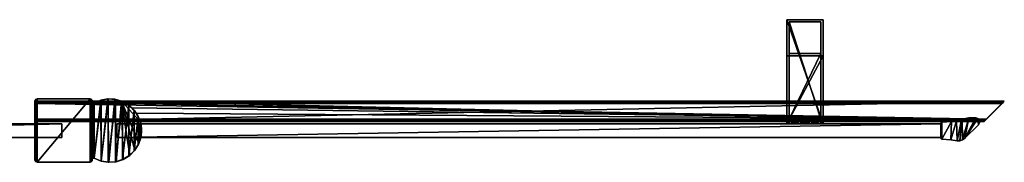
# Model space of a CAD drawing. Header units: metres. Extents: x 0 to 667, y -215 to 49.
# Tile 10 of 10: x 232 to 667, y -14 to 49. Entities that reach past the tile are written whole.
import ezdxf

# ---------------------------------------------------------------- set-up
doc = ezdxf.new("R2010")
doc.units = ezdxf.units.M

msp = doc.modelspace()

# ---------------------------------------------------------------- linework, layer by layer
at = {"layer": 'Y2A67L'}
for points in [[(571.254089, 49, 1197), (571.254089, 3, 1181), (571.254089, 3, 1197)], [(571.254089, 3, 1181), (571.254089, 49, 1197), (571.254089, 33, 1181)], [(571.254089, 49, 1197), (571.254089, 49, 797), (571.254089, 33, 1181)], [(571.254089, 33, 1181), (571.254089, 49, 797), (571.254089, 33, 813)], [(571.254089, 49, 797), (571.254089, 3, 797), (571.254089, 33, 813)], [(587.254089, 49, 797), (587.254089, 3, 797), (571.254089, 49, 797)], [(587.254089, 3, 797), (571.254089, 3, 797), (571.254089, 49, 797)], [(571.254089, 49, 797), (571.254089, 49, 1197), (587.254089, 49, 797)], [(571.254089, 49, 1197), (587.254089, 49, 1197), (587.254089, 49, 797)], [(587.254089, 49, 1197), (571.254089, 49, 1197), (587.254089, 3, 1197)], [(571.254089, 49, 1197), (571.254089, 3, 1197), (587.254089, 3, 1197)], [(572.254089, 5, 1196), (572.254089, 5, 1182), (572.254089, 48, 1196)], [(572.254089, 5, 1182), (572.254089, 34, 1182), (572.254089, 48, 1196)], [(572.254089, 48, 1196), (572.254089, 34, 1182), (572.254089, 48, 798)], [(572.254089, 34, 1182), (572.254089, 34, 812), (572.254089, 48, 798)], [(572.254089, 48, 798), (572.254089, 34, 812), (572.254089, 5, 798)], [(586.254089, 48, 798), (572.254089, 48, 798), (586.254089, 5, 798)], [(572.254089, 48, 798), (572.254089, 5, 798), (586.254089, 5, 798)], [(572.254089, 48, 798), (586.254089, 48, 798), (572.254089, 48, 1196)], [(586.254089, 48, 798), (586.254089, 48, 1196), (572.254089, 48, 1196)], [(586.254089, 48, 1196), (586.254089, 5, 1196), (572.254089, 48, 1196)], [(586.254089, 5, 1196), (572.254089, 5, 1196), (572.254089, 48, 1196)], [(586.254089, 48, 1196), (586.254089, 5, 1182), (586.254089, 5, 1196)], [(586.254089, 5, 1182), (586.254089, 48, 1196), (586.254089, 34, 1182)], [(586.254089, 48, 1196), (586.254089, 48, 798), (586.254089, 34, 1182)], [(586.254089, 34, 1182), (586.254089, 48, 798), (586.254089, 34, 812)], [(586.254089, 48, 798), (586.254089, 5, 798), (586.254089, 34, 812)], [(587.254089, 3, 1197), (587.254089, 3, 1181), (587.254089, 49, 1197)], [(587.254089, 3, 1181), (587.254089, 33, 1181), (587.254089, 49, 1197)], [(587.254089, 49, 1197), (587.254089, 33, 1181), (587.254089, 49, 797)], [(587.254089, 33, 1181), (587.254089, 33, 813), (587.254089, 49, 797)], [(587.254089, 49, 797), (587.254089, 33, 813), (587.254089, 3, 797)], [(571.254089, 33, 813), (571.254089, 3, 797), (571.254089, 3, 813)], [(571.254089, 33, 1181), (571.254089, 33, 813), (587.254089, 33, 1181)], [(571.254089, 33, 813), (587.254089, 33, 813), (587.254089, 33, 1181)], [(587.254089, 3, 813), (587.254089, 33, 813), (571.254089, 3, 813)], [(587.254089, 33, 813), (571.254089, 33, 813), (571.254089, 3, 813)], [(587.254089, 3, 1181), (571.254089, 3, 1181), (587.254089, 33, 1181)], [(571.254089, 3, 1181), (571.254089, 33, 1181), (587.254089, 33, 1181)], [(572.254089, 34, 1182), (586.254089, 34, 1182), (572.254089, 34, 812)], [(586.254089, 34, 1182), (586.254089, 34, 812), (572.254089, 34, 812)], [(572.254089, 34, 812), (572.254089, 5, 812), (572.254089, 5, 798)], [(586.254089, 5, 812), (572.254089, 5, 812), (586.254089, 34, 812)], [(572.254089, 5, 812), (572.254089, 34, 812), (586.254089, 34, 812)], [(586.254089, 5, 1182), (586.254089, 34, 1182), (572.254089, 5, 1182)], [(586.254089, 34, 1182), (572.254089, 34, 1182), (572.254089, 5, 1182)], [(586.254089, 34, 812), (586.254089, 5, 798), (586.254089, 5, 812)], [(587.254089, 33, 813), (587.254089, 3, 813), (587.254089, 3, 797)], [(586.254089, 5, 798), (572.254089, 5, 798), (579.302856, 5, 802.933594)], [(579.302856, 5, 802.933594), (572.254089, 5, 798), (578.263123, 5, 803.186035)], [(578.263123, 5, 803.186035), (572.254089, 5, 798), (577.488892, 5, 803.924561)], [(577.488892, 5, 803.924561), (572.254089, 5, 798), (577.187622, 5, 804.951233)], [(577.187622, 5, 804.951233), (572.254089, 5, 798), (577.440125, 5, 805.990967)], [(577.440125, 5, 805.990967), (572.254089, 5, 812), (578.17865, 5, 806.765198)], [(572.254089, 5, 812), (577.440125, 5, 805.990967), (572.254089, 5, 798)], [(578.17865, 5, 806.765198), (572.254089, 5, 812), (579.205322, 5, 807.066406)], [(572.254089, 5, 812), (586.254089, 5, 812), (579.205322, 5, 807.066406)], [(572.254089, 5, 1196), (586.254089, 5, 1196), (579.302856, 5, 1191.066406)], [(586.254089, 5, 1182), (572.254089, 5, 1182), (580.245056, 5, 1187.186035)], [(580.245056, 5, 1187.186035), (572.254089, 5, 1182), (579.205322, 5, 1186.933594)], [(579.205322, 5, 1186.933594), (572.254089, 5, 1182), (578.17865, 5, 1187.234863)], [(578.17865, 5, 1187.234863), (572.254089, 5, 1182), (577.440125, 5, 1188.009033)], [(577.440125, 5, 1188.009033), (572.254089, 5, 1182), (577.187622, 5, 1189.048828)], [(577.187622, 5, 1189.048828), (572.254089, 5, 1182), (577.488892, 5, 1190.075439)], [(572.254089, 5, 1182), (572.254089, 5, 1196), (577.488892, 5, 1190.075439)], [(577.488892, 5, 1190.075439), (572.254089, 5, 1196), (578.263123, 5, 1190.813965)], [(572.254089, 5, 1196), (579.302856, 5, 1191.066406), (578.263123, 5, 1190.813965)], [(577.488892, 5, 803.924561), (577.187622, 5, 804.951233), (577.488892, 4, 803.924561)], [(577.488892, 4, 803.924561), (577.187622, 5, 804.951233), (577.187622, 4, 804.951233)], [(577.187622, 5, 804.951233), (577.440125, 5, 805.990967), (577.187622, 4, 804.951233)], [(577.187622, 4, 804.951233), (577.440125, 5, 805.990967), (577.440125, 4, 805.990967)], [(577.488892, 4, 1190.075439), (577.187622, 4, 1189.048828), (577.488892, 5, 1190.075439)], [(577.488892, 5, 1190.075439), (577.187622, 4, 1189.048828), (577.187622, 5, 1189.048828)], [(577.187622, 4, 1189.048828), (577.440125, 4, 1188.009033), (577.187622, 5, 1189.048828)], [(577.187622, 5, 1189.048828), (577.440125, 4, 1188.009033), (577.440125, 5, 1188.009033)], [(578.17865, 4, 806.765198), (577.440125, 4, 805.990967), (578.17865, 5, 806.765198)], [(578.17865, 5, 806.765198), (577.440125, 4, 805.990967), (577.440125, 5, 805.990967)], [(578.17865, 5, 1187.234863), (577.440125, 5, 1188.009033), (578.17865, 4, 1187.234863)], [(578.17865, 4, 1187.234863), (577.440125, 5, 1188.009033), (577.440125, 4, 1188.009033)], [(578.263123, 4, 803.186035), (577.488892, 5, 803.924561), (577.488892, 4, 803.924561)], [(577.488892, 5, 803.924561), (578.263123, 4, 803.186035), (578.263123, 5, 803.186035)], [(578.263123, 5, 1190.813965), (577.488892, 4, 1190.075439), (577.488892, 5, 1190.075439)], [(577.488892, 4, 1190.075439), (578.263123, 5, 1190.813965), (578.263123, 4, 1190.813965)], [(579.205322, 4, 807.066406), (578.17865, 4, 806.765198), (579.205322, 5, 807.066406)], [(579.205322, 5, 807.066406), (578.17865, 4, 806.765198), (578.17865, 5, 806.765198)], [(579.205322, 5, 1186.933594), (578.17865, 5, 1187.234863), (579.205322, 4, 1186.933594)], [(579.205322, 4, 1186.933594), (578.17865, 5, 1187.234863), (578.17865, 4, 1187.234863)], [(578.263123, 4, 803.186035), (579.302856, 4, 802.933594), (578.263123, 5, 803.186035)], [(578.263123, 5, 803.186035), (579.302856, 4, 802.933594), (579.302856, 5, 802.933594)], [(578.263123, 5, 1190.813965), (579.302856, 5, 1191.066406), (578.263123, 4, 1190.813965)], [(578.263123, 4, 1190.813965), (579.302856, 5, 1191.066406), (579.302856, 4, 1191.066406)], [(580.245056, 4, 806.813965), (579.205322, 4, 807.066406), (580.245056, 5, 806.813965)], [(580.245056, 5, 806.813965), (579.205322, 4, 807.066406), (579.205322, 5, 807.066406)], [(579.205322, 5, 807.066406), (586.254089, 5, 812), (580.245056, 5, 806.813965)], [(580.245056, 5, 1187.186035), (579.205322, 5, 1186.933594), (580.245056, 4, 1187.186035)], [(580.245056, 4, 1187.186035), (579.205322, 5, 1186.933594), (579.205322, 4, 1186.933594)], [(579.302856, 4, 802.933594), (580.329529, 4, 803.234802), (579.302856, 5, 802.933594)], [(579.302856, 5, 802.933594), (580.329529, 4, 803.234802), (580.329529, 5, 803.234802)], [(580.329529, 5, 803.234802), (586.254089, 5, 798), (579.302856, 5, 802.933594)], [(579.302856, 5, 1191.066406), (580.329529, 5, 1190.765137), (579.302856, 4, 1191.066406)], [(579.302856, 4, 1191.066406), (580.329529, 5, 1190.765137), (580.329529, 4, 1190.765137)], [(579.302856, 5, 1191.066406), (586.254089, 5, 1196), (580.329529, 5, 1190.765137)], [(580.245056, 4, 806.813965), (581.019287, 5, 806.075439), (581.019287, 4, 806.075439)], [(581.019287, 5, 806.075439), (580.245056, 4, 806.813965), (580.245056, 5, 806.813965)], [(586.254089, 5, 812), (581.019287, 5, 806.075439), (580.245056, 5, 806.813965)], [(580.245056, 5, 1187.186035), (581.019287, 4, 1187.924561), (581.019287, 5, 1187.924561)], [(581.019287, 4, 1187.924561), (580.245056, 5, 1187.186035), (580.245056, 4, 1187.186035)], [(581.019287, 5, 1187.924561), (586.254089, 5, 1182), (580.245056, 5, 1187.186035)], [(580.329529, 4, 803.234802), (581.068054, 4, 804.009033), (580.329529, 5, 803.234802)], [(580.329529, 5, 803.234802), (581.068054, 4, 804.009033), (581.068054, 5, 804.009033)], [(581.068054, 5, 804.009033), (586.254089, 5, 798), (580.329529, 5, 803.234802)], [(580.329529, 5, 1190.765137), (581.068054, 5, 1189.990967), (580.329529, 4, 1190.765137)], [(580.329529, 4, 1190.765137), (581.068054, 5, 1189.990967), (581.068054, 4, 1189.990967)], [(580.329529, 5, 1190.765137), (586.254089, 5, 1196), (581.068054, 5, 1189.990967)], [(581.019287, 5, 806.075439), (581.320496, 5, 805.048767), (581.019287, 4, 806.075439)], [(581.019287, 4, 806.075439), (581.320496, 5, 805.048767), (581.320496, 4, 805.048767)], [(586.254089, 5, 812), (586.254089, 5, 798), (581.019287, 5, 806.075439)], [(581.019287, 5, 806.075439), (586.254089, 5, 798), (581.320496, 5, 805.048767)], [(581.019287, 4, 1187.924561), (581.320496, 4, 1188.951172), (581.019287, 5, 1187.924561)], [(581.019287, 5, 1187.924561), (581.320496, 4, 1188.951172), (581.320496, 5, 1188.951172)], [(581.320496, 5, 1188.951172), (586.254089, 5, 1182), (581.019287, 5, 1187.924561)], [(581.320496, 5, 805.048767), (581.068054, 5, 804.009033), (581.320496, 4, 805.048767)], [(581.320496, 4, 805.048767), (581.068054, 5, 804.009033), (581.068054, 4, 804.009033)], [(581.320496, 5, 805.048767), (586.254089, 5, 798), (581.068054, 5, 804.009033)], [(581.320496, 4, 1188.951172), (581.068054, 4, 1189.990967), (581.320496, 5, 1188.951172)], [(581.320496, 5, 1188.951172), (581.068054, 4, 1189.990967), (581.068054, 5, 1189.990967)], [(586.254089, 5, 1196), (586.254089, 5, 1182), (581.068054, 5, 1189.990967)], [(581.068054, 5, 1189.990967), (586.254089, 5, 1182), (581.320496, 5, 1188.951172)], [(579.254089, 3, 812.25), (571.254089, 3, 813), (577.366638, 3, 812)], [(587.254089, 3, 813), (571.254089, 3, 813), (586.254089, 3, 812)], [(586.254089, 3, 812), (571.254089, 3, 813), (579.254089, 3, 812.25)], [(586.254089, 3, 798), (571.254089, 3, 797), (587.254089, 3, 797)], [(579.254089, 3, 797.75), (571.254089, 3, 797), (586.254089, 3, 798)], [(577.366638, 3, 798), (571.254089, 3, 797), (579.254089, 3, 797.75)], [(572.254089, 3, 798), (571.254089, 3, 797), (577.366638, 3, 798)], [(572.254089, 3, 803.112549), (571.254089, 3, 797), (572.254089, 3, 798)], [(572.254089, 3, 806.887451), (571.254089, 3, 813), (572.004089, 3, 805)], [(571.254089, 3, 813), (571.254089, 3, 797), (572.004089, 3, 805)], [(572.004089, 3, 805), (571.254089, 3, 797), (572.254089, 3, 803.112549)], [(572.254089, 3, 812), (571.254089, 3, 813), (572.254089, 3, 806.887451)], [(577.366638, 3, 812), (571.254089, 3, 813), (572.254089, 3, 812)], [(579.254089, 3, 1196.25), (571.254089, 3, 1197), (577.366638, 3, 1196)], [(587.254089, 3, 1197), (571.254089, 3, 1197), (586.254089, 3, 1196)], [(586.254089, 3, 1196), (571.254089, 3, 1197), (579.254089, 3, 1196.25)], [(586.254089, 3, 1182), (571.254089, 3, 1181), (587.254089, 3, 1181)], [(579.254089, 3, 1181.75), (571.254089, 3, 1181), (586.254089, 3, 1182)], [(577.366638, 3, 1182), (571.254089, 3, 1181), (579.254089, 3, 1181.75)], [(572.254089, 3, 1182), (571.254089, 3, 1181), (577.366638, 3, 1182)], [(572.254089, 3, 1187.112549), (571.254089, 3, 1181), (572.254089, 3, 1182)], [(572.254089, 3, 1190.887451), (571.254089, 3, 1197), (572.004089, 3, 1189)], [(571.254089, 3, 1197), (571.254089, 3, 1181), (572.004089, 3, 1189)], [(572.004089, 3, 1189), (571.254089, 3, 1181), (572.254089, 3, 1187.112549)], [(572.254089, 3, 1196), (571.254089, 3, 1197), (572.254089, 3, 1190.887451)], [(577.366638, 3, 1196), (571.254089, 3, 1197), (572.254089, 3, 1196)], [(572.254089, 4, 806.887451), (572.004089, 4, 805), (577.440125, 4, 805.990967)], [(577.440125, 4, 805.990967), (572.004089, 4, 805), (577.187622, 4, 804.951233)], [(572.254089, 4, 803.112549), (577.187622, 4, 804.951233), (572.004089, 4, 805)], [(572.254089, 3, 806.887451), (572.004089, 3, 805), (572.254089, 4, 806.887451)], [(572.004089, 3, 805), (572.004089, 4, 805), (572.254089, 4, 806.887451)], [(572.004089, 3, 805), (572.254089, 3, 803.112549), (572.004089, 4, 805)], [(572.254089, 3, 803.112549), (572.254089, 4, 803.112549), (572.004089, 4, 805)], [(572.254089, 4, 1187.112549), (572.004089, 4, 1189), (572.254089, 3, 1187.112549)], [(572.004089, 4, 1189), (572.004089, 3, 1189), (572.254089, 3, 1187.112549)], [(572.004089, 4, 1189), (572.254089, 4, 1190.887451), (572.004089, 3, 1189)], [(572.254089, 4, 1190.887451), (572.254089, 3, 1190.887451), (572.004089, 3, 1189)], [(577.440125, 4, 1188.009033), (572.004089, 4, 1189), (572.254089, 4, 1187.112549)], [(577.187622, 4, 1189.048828), (572.004089, 4, 1189), (577.440125, 4, 1188.009033)], [(577.488892, 4, 1190.075439), (572.004089, 4, 1189), (577.187622, 4, 1189.048828)], [(572.004089, 4, 1189), (578.263123, 4, 1190.813965), (572.254089, 4, 1190.887451)], [(578.263123, 4, 1190.813965), (572.004089, 4, 1189), (577.488892, 4, 1190.075439)], [(572.254089, 4, 803.112549), (572.254089, 4, 798), (578.263123, 4, 803.186035)], [(572.254089, 4, 798), (577.366638, 4, 798), (578.263123, 4, 803.186035)], [(577.366638, 4, 812), (572.254089, 4, 812), (579.205322, 4, 807.066406)], [(572.254089, 4, 812), (572.254089, 4, 806.887451), (579.205322, 4, 807.066406)], [(579.205322, 4, 807.066406), (572.254089, 4, 806.887451), (578.17865, 4, 806.765198)], [(578.17865, 4, 806.765198), (572.254089, 4, 806.887451), (577.440125, 4, 805.990967)], [(577.488892, 4, 803.924561), (572.254089, 4, 803.112549), (578.263123, 4, 803.186035)], [(577.187622, 4, 804.951233), (572.254089, 4, 803.112549), (577.488892, 4, 803.924561)], [(577.366638, 4, 798), (572.254089, 4, 798), (577.366638, 3, 798)], [(572.254089, 4, 798), (572.254089, 3, 798), (577.366638, 3, 798)], [(572.254089, 4, 803.112549), (572.254089, 3, 803.112549), (572.254089, 4, 798)], [(572.254089, 3, 803.112549), (572.254089, 3, 798), (572.254089, 4, 798)], [(572.254089, 4, 812), (577.366638, 4, 812), (572.254089, 3, 812)], [(577.366638, 4, 812), (577.366638, 3, 812), (572.254089, 3, 812)], [(572.254089, 4, 812), (572.254089, 3, 812), (572.254089, 4, 806.887451)], [(572.254089, 3, 812), (572.254089, 3, 806.887451), (572.254089, 4, 806.887451)], [(577.366638, 4, 1196), (577.366638, 3, 1196), (572.254089, 4, 1196)], [(577.366638, 3, 1196), (572.254089, 3, 1196), (572.254089, 4, 1196)], [(572.254089, 4, 1196), (572.254089, 3, 1196), (572.254089, 4, 1190.887451)], [(572.254089, 3, 1196), (572.254089, 3, 1190.887451), (572.254089, 4, 1190.887451)], [(572.254089, 4, 1182), (572.254089, 3, 1182), (577.366638, 4, 1182)], [(572.254089, 3, 1182), (577.366638, 3, 1182), (577.366638, 4, 1182)], [(572.254089, 4, 1187.112549), (572.254089, 3, 1187.112549), (572.254089, 4, 1182)], [(572.254089, 3, 1187.112549), (572.254089, 3, 1182), (572.254089, 4, 1182)], [(577.440125, 4, 1188.009033), (572.254089, 4, 1187.112549), (578.17865, 4, 1187.234863)], [(572.254089, 4, 1196), (572.254089, 4, 1190.887451), (577.366638, 4, 1196)], [(572.254089, 4, 1190.887451), (578.263123, 4, 1190.813965), (577.366638, 4, 1196)], [(578.17865, 4, 1187.234863), (572.254089, 4, 1187.112549), (579.205322, 4, 1186.933594)], [(572.254089, 4, 1187.112549), (572.254089, 4, 1182), (579.205322, 4, 1186.933594)], [(579.205322, 4, 1186.933594), (572.254089, 4, 1182), (577.366638, 4, 1182)], [(578.263123, 4, 803.186035), (577.366638, 4, 798), (579.302856, 4, 802.933594)], [(577.366638, 4, 798), (579.254089, 4, 797.75), (579.302856, 4, 802.933594)], [(579.205322, 4, 807.066406), (579.254089, 4, 812.25), (577.366638, 4, 812)], [(579.254089, 3, 812.25), (577.366638, 3, 812), (579.254089, 4, 812.25)], [(577.366638, 3, 812), (577.366638, 4, 812), (579.254089, 4, 812.25)], [(577.366638, 3, 798), (579.254089, 3, 797.75), (577.366638, 4, 798)], [(579.254089, 3, 797.75), (579.254089, 4, 797.75), (577.366638, 4, 798)], [(579.254089, 4, 1181.75), (577.366638, 4, 1182), (579.254089, 3, 1181.75)], [(577.366638, 4, 1182), (577.366638, 3, 1182), (579.254089, 3, 1181.75)], [(577.366638, 4, 1196), (579.254089, 4, 1196.25), (577.366638, 3, 1196)], [(579.254089, 4, 1196.25), (579.254089, 3, 1196.25), (577.366638, 3, 1196)], [(577.366638, 4, 1196), (578.263123, 4, 1190.813965), (579.254089, 4, 1196.25)], [(579.254089, 4, 1181.75), (579.205322, 4, 1186.933594), (577.366638, 4, 1182)], [(578.263123, 4, 1190.813965), (579.302856, 4, 1191.066406), (579.254089, 4, 1196.25)], [(580.245056, 4, 806.813965), (581.141541, 4, 812), (579.205322, 4, 807.066406)], [(581.141541, 4, 812), (579.254089, 4, 812.25), (579.205322, 4, 807.066406)], [(580.245056, 4, 1187.186035), (579.205322, 4, 1186.933594), (579.254089, 4, 1181.75)], [(579.302856, 4, 802.933594), (579.254089, 4, 797.75), (581.141541, 4, 798)], [(581.141541, 3, 812), (579.254089, 3, 812.25), (581.141541, 4, 812)], [(579.254089, 3, 812.25), (579.254089, 4, 812.25), (581.141541, 4, 812)], [(579.254089, 3, 797.75), (581.141541, 3, 798), (579.254089, 4, 797.75)], [(581.141541, 3, 798), (581.141541, 4, 798), (579.254089, 4, 797.75)], [(581.141541, 4, 1182), (579.254089, 4, 1181.75), (581.141541, 3, 1182)], [(579.254089, 4, 1181.75), (579.254089, 3, 1181.75), (581.141541, 3, 1182)], [(579.254089, 4, 1196.25), (581.141541, 4, 1196), (579.254089, 3, 1196.25)], [(581.141541, 4, 1196), (581.141541, 3, 1196), (579.254089, 3, 1196.25)], [(579.254089, 4, 1196.25), (579.302856, 4, 1191.066406), (581.141541, 4, 1196)], [(581.141541, 4, 1182), (580.245056, 4, 1187.186035), (579.254089, 4, 1181.75)], [(586.254089, 3, 812), (579.254089, 3, 812.25), (581.141541, 3, 812)], [(581.141541, 3, 798), (579.254089, 3, 797.75), (586.254089, 3, 798)], [(586.254089, 3, 1196), (579.254089, 3, 1196.25), (581.141541, 3, 1196)], [(581.141541, 3, 1182), (579.254089, 3, 1181.75), (586.254089, 3, 1182)], [(580.329529, 4, 803.234802), (579.302856, 4, 802.933594), (586.254089, 4, 798)], [(586.254089, 4, 798), (579.302856, 4, 802.933594), (581.141541, 4, 798)], [(581.141541, 4, 1196), (579.302856, 4, 1191.066406), (586.254089, 4, 1190.887451)], [(586.254089, 4, 1190.887451), (579.302856, 4, 1191.066406), (580.329529, 4, 1190.765137)], [(586.254089, 4, 806.887451), (586.254089, 4, 812), (580.245056, 4, 806.813965)], [(586.254089, 4, 812), (581.141541, 4, 812), (580.245056, 4, 806.813965)], [(586.254089, 4, 806.887451), (580.245056, 4, 806.813965), (586.504089, 4, 805)], [(580.245056, 4, 806.813965), (581.019287, 4, 806.075439), (586.504089, 4, 805)], [(586.254089, 4, 1187.112549), (580.245056, 4, 1187.186035), (581.141541, 4, 1182)], [(586.254089, 4, 1187.112549), (581.019287, 4, 1187.924561), (580.245056, 4, 1187.186035)], [(586.254089, 4, 803.112549), (581.068054, 4, 804.009033), (580.329529, 4, 803.234802)], [(586.254089, 4, 803.112549), (580.329529, 4, 803.234802), (586.254089, 4, 798)], [(586.254089, 4, 1190.887451), (580.329529, 4, 1190.765137), (586.504089, 4, 1189)], [(580.329529, 4, 1190.765137), (581.068054, 4, 1189.990967), (586.504089, 4, 1189)], [(586.504089, 4, 805), (581.019287, 4, 806.075439), (581.320496, 4, 805.048767)], [(581.320496, 4, 1188.951172), (581.019287, 4, 1187.924561), (586.254089, 4, 1187.112549)], [(581.320496, 4, 805.048767), (581.068054, 4, 804.009033), (586.254089, 4, 803.112549)], [(586.504089, 4, 1189), (581.068054, 4, 1189.990967), (581.320496, 4, 1188.951172)], [(581.141541, 4, 812), (586.254089, 4, 812), (581.141541, 3, 812)], [(586.254089, 4, 812), (586.254089, 3, 812), (581.141541, 3, 812)], [(586.254089, 4, 798), (581.141541, 4, 798), (586.254089, 3, 798)], [(581.141541, 4, 798), (581.141541, 3, 798), (586.254089, 3, 798)], [(581.141541, 4, 1182), (581.141541, 3, 1182), (586.254089, 4, 1182)], [(581.141541, 3, 1182), (586.254089, 3, 1182), (586.254089, 4, 1182)], [(586.254089, 4, 1196), (586.254089, 3, 1196), (581.141541, 4, 1196)], [(586.254089, 3, 1196), (581.141541, 3, 1196), (581.141541, 4, 1196)], [(586.254089, 4, 1182), (586.254089, 4, 1187.112549), (581.141541, 4, 1182)], [(586.254089, 4, 1196), (581.141541, 4, 1196), (586.254089, 4, 1190.887451)], [(586.504089, 4, 805), (581.320496, 4, 805.048767), (586.254089, 4, 803.112549)], [(586.504089, 4, 1189), (581.320496, 4, 1188.951172), (586.254089, 4, 1187.112549)], [(586.254089, 4, 798), (586.254089, 3, 798), (586.254089, 4, 803.112549)], [(586.254089, 3, 798), (586.254089, 3, 803.112549), (586.254089, 4, 803.112549)], [(586.254089, 3, 803.112549), (586.504089, 3, 805), (586.254089, 4, 803.112549)], [(586.504089, 3, 805), (586.504089, 4, 805), (586.254089, 4, 803.112549)], [(586.504089, 3, 805), (586.254089, 3, 806.887451), (586.504089, 4, 805)], [(586.254089, 3, 806.887451), (586.254089, 4, 806.887451), (586.504089, 4, 805)], [(586.254089, 4, 806.887451), (586.254089, 3, 806.887451), (586.254089, 4, 812)], [(586.254089, 3, 806.887451), (586.254089, 3, 812), (586.254089, 4, 812)], [(586.254089, 4, 1190.887451), (586.254089, 3, 1190.887451), (586.254089, 4, 1196)], [(586.254089, 3, 1190.887451), (586.254089, 3, 1196), (586.254089, 4, 1196)], [(586.254089, 4, 1190.887451), (586.504089, 4, 1189), (586.254089, 3, 1190.887451)], [(586.504089, 4, 1189), (586.504089, 3, 1189), (586.254089, 3, 1190.887451)], [(586.504089, 4, 1189), (586.254089, 4, 1187.112549), (586.504089, 3, 1189)], [(586.254089, 4, 1187.112549), (586.254089, 3, 1187.112549), (586.504089, 3, 1189)], [(586.254089, 4, 1182), (586.254089, 3, 1182), (586.254089, 4, 1187.112549)], [(586.254089, 3, 1182), (586.254089, 3, 1187.112549), (586.254089, 4, 1187.112549)], [(586.254089, 3, 803.112549), (586.254089, 3, 798), (586.504089, 3, 805)], [(586.254089, 3, 798), (587.254089, 3, 797), (586.504089, 3, 805)], [(586.254089, 3, 806.887451), (587.254089, 3, 813), (586.254089, 3, 812)], [(586.504089, 3, 805), (587.254089, 3, 813), (586.254089, 3, 806.887451)], [(586.254089, 3, 1187.112549), (586.254089, 3, 1182), (586.504089, 3, 1189)], [(586.254089, 3, 1182), (587.254089, 3, 1181), (586.504089, 3, 1189)], [(586.254089, 3, 1190.887451), (587.254089, 3, 1197), (586.254089, 3, 1196)], [(586.504089, 3, 1189), (587.254089, 3, 1197), (586.254089, 3, 1190.887451)], [(587.254089, 3, 813), (586.504089, 3, 805), (587.254089, 3, 797)], [(587.254089, 3, 1197), (586.504089, 3, 1189), (587.254089, 3, 1181)]]:
    msp.add_3dface(points, dxfattribs=at)
at = {"layer": 'Y2A67L0'}
for points in [[(239.000275, 12.719672, 6.507132), (667.024475, 12.724623, 6.502149), (239.000275, 13.012834, 5.8)], [(667.024475, 12.724623, 6.502149), (667.26355, 12.9637, 6.109252), (239.000275, 13.012834, 5.8)], [(239.000275, 13.012834, 5.8), (667.26355, 12.9637, 6.109252), (667.312683, 13.012834, 5.8)], [(239.000275, 13.012834), (667.312683, 13.012834), (239.000275, 4.012834)], [(667.312683, 13.012834), (658.312683, 4.012834), (239.000275, 4.012834)], [(239.000275, 13.012834, 5.8), (667.312683, 13.012834, 5.8), (239.000275, 13.012834)], [(667.312683, 13.012834, 5.8), (667.312683, 13.012834), (239.000275, 13.012834)], [(239.000275, 12.719672, 6.507132), (239.000275, 13.012834, 5.8), (239.000275, 4.305702, 6.506839)], [(239.000275, 4.305702, 6.506839), (239.000275, 13.012834, 5.8), (239.000275, 4.012834, 5.799586)], [(239.000275, 13.012834, 5.8), (239.000275, 13.012834), (239.000275, 4.012834, 5.799586)], [(239.000275, 4.012834, 5.799586), (239.000275, 13.012834), (239.000275, 4.012834)], [(239.000275, 12.719672, 6.507132), (666.484253, 12.184372, 6.785111), (667.024475, 12.724623, 6.502149)], [(239.000275, 12.012419, 6.8), (666.312256, 12.012419, 6.8), (239.000275, 12.719672, 6.507132)], [(666.312256, 12.012419, 6.8), (666.484253, 12.184372, 6.785111), (239.000275, 12.719672, 6.507132)], [(239.000275, 12.719672, 6.507132), (239.000275, 5.012834, 6.8), (239.000275, 12.012419, 6.8)], [(239.000275, 5.012834, 6.8), (239.000275, 12.719672, 6.507132), (239.000275, 4.305702, 6.506839)], [(239.000275, 5.012834, 6.8), (659.312683, 5.012834, 6.8), (239.000275, 12.012419, 6.8)], [(659.312683, 5.012834, 6.8), (666.312256, 12.012419, 6.8), (239.000275, 12.012419, 6.8)], [(667.26355, 12.9637, 6.109252), (658.312683, 4.012834, 5.799586), (667.312683, 13.012834, 5.8)], [(658.312683, 4.012834, 5.799586), (658.312683, 4.012834), (667.312683, 13.012834, 5.8)], [(667.312683, 13.012834, 5.8), (658.312683, 4.012834), (667.312683, 13.012834)], [(658.361694, 4.061841, 6.108867), (658.312683, 4.012834, 5.799586), (667.26355, 12.9637, 6.109252)], [(667.024475, 12.724623, 6.502149), (658.361694, 4.061841, 6.108867), (667.26355, 12.9637, 6.109252)], [(658.600647, 4.300764, 6.501865), (658.361694, 4.061841, 6.108867), (667.024475, 12.724623, 6.502149)], [(666.484253, 12.184372, 6.785111), (658.600647, 4.300764, 6.501865), (667.024475, 12.724623, 6.502149)], [(658.600647, 4.300764, 6.501865), (666.484253, 12.184372, 6.785111), (659.140747, 4.840896, 6.785042)], [(666.484253, 12.184372, 6.785111), (666.312256, 12.012419, 6.8), (659.140747, 4.840896, 6.785042)], [(659.140747, 4.840896, 6.785042), (666.312256, 12.012419, 6.8), (659.312683, 5.012834, 6.8)], [(659.312683, 5.012834, 6.8), (239.000275, 5.012834, 6.8), (659.140747, 4.840896, 6.785042)], [(239.000275, 5.012834, 6.8), (239.000275, 4.305702, 6.506839), (659.140747, 4.840896, 6.785042)], [(659.140747, 4.840896, 6.785042), (239.000275, 4.305702, 6.506839), (658.600647, 4.300764, 6.501865)], [(239.000275, 4.012834, 5.799586), (658.312683, 4.012834, 5.799586), (239.000275, 4.305702, 6.506839)], [(658.312683, 4.012834, 5.799586), (658.361694, 4.061841, 6.108867), (239.000275, 4.305702, 6.506839)], [(239.000275, 4.305702, 6.506839), (658.361694, 4.061841, 6.108867), (658.600647, 4.300764, 6.501865)], [(239.000275, 4.012834), (658.312683, 4.012834), (239.000275, 4.012834, 5.799586)], [(658.312683, 4.012834), (658.312683, 4.012834, 5.799586), (239.000275, 4.012834, 5.799586)]]:
    msp.add_3dface(points, dxfattribs=at)
at = {"layer": 'Y2A67L012'}
for points in [[(239.000275, 12.999586, 2000), (239.000275, -12.999586, 2000), (239.293289, 13.706985, 2000)], [(239.000275, -12.999586, 2000), (239.293289, -13.706985, 2000), (239.293289, 13.706985, 2000)], [(239.000275, 12.999586), (239.000275, 12.999586, 2000), (239.293289, 13.706985)], [(239.000275, 12.999586, 2000), (239.293289, 13.706985, 2000), (239.293289, 13.706985)], [(239.293289, -13.706985), (239.000275, -12.999586), (239.293289, 13.706985)], [(239.293289, 13.706985), (239.000275, -12.999586), (239.000275, 12.999586)], [(239.293289, 13.706985, 2000), (239.293289, -13.706985, 2000), (240.000687, 14, 2000)], [(239.293289, -13.706985, 2000), (240.000687, -14, 2000), (240.000687, 14, 2000)], [(239.293289, 13.706985), (239.293289, 13.706985, 2000), (240.000687, 14)], [(239.293289, 13.706985, 2000), (240.000687, 14, 2000), (240.000687, 14)], [(240.000687, -14), (239.293289, -13.706985), (240.000687, 14)], [(240.000687, 14), (239.293289, -13.706985), (239.293289, 13.706985)], [(240.000687, 14, 2000), (240.000687, -14, 2000), (263.39743, 14, 2000)], [(240.000687, -14, 2000), (263.39743, -14, 2000), (263.39743, 14, 2000)], [(240.000687, 14), (240.000687, 14, 2000), (263.39743, 14)], [(240.000687, 14, 2000), (263.39743, 14, 2000), (263.39743, 14)], [(263.39743, -14), (240.000687, -14), (263.39743, 14)], [(263.39743, 14), (240.000687, -14), (240.000687, 14)], [(263.39743, 14, 2000), (263.39743, -14, 2000), (263.946838, 13.83556, 2000)], [(263.946838, 13.83556), (263.39743, -14), (263.39743, 14)], [(263.39743, 14), (263.39743, 14, 2000), (263.946838, 13.83556)], [(263.39743, 14, 2000), (263.946838, 13.83556, 2000), (263.946838, 13.83556)], [(263.39743, -14, 2000), (263.946838, -13.835561, 2000), (263.946838, 13.83556, 2000)], [(263.946838, -13.835561), (263.39743, -14), (263.946838, 13.83556)], [(263.946838, 13.83556, 2000), (263.946838, -13.835561, 2000), (264.315552, 13.396321, 2000)], [(264.315552, 13.396321), (263.946838, -13.835561), (263.946838, 13.83556)], [(263.946838, 13.83556), (263.946838, 13.83556, 2000), (264.315552, 13.396321)], [(263.946838, 13.83556, 2000), (264.315552, 13.396321, 2000), (264.315552, 13.396321)], [(263.946838, -13.835561, 2000), (264.315552, -13.396321, 2000), (264.315552, 13.396321, 2000)], [(264.315552, -13.396321), (263.946838, -13.835561), (264.315552, 13.396321)], [(264.315552, 13.396321, 2000), (264.315552, -13.396321, 2000), (264.382294, 12.826741, 2000)], [(264.382294, 12.826741), (264.315552, -13.396321), (264.315552, 13.396321)], [(264.315552, 13.396321), (264.315552, 13.396321, 2000), (264.382294, 12.826741)], [(264.315552, 13.396321, 2000), (264.382294, 12.826741, 2000), (264.382294, 12.826741)], [(265.297241, 12.179806, 2000), (268.280151, 13.439945, 2000), (268.166473, 13.406271)], [(265.297241, 12.179806, 2000), (265.299133, -12.180882, 2000), (268.280151, 13.439945, 2000)], [(265.297241, 12.179806), (265.297241, 12.179806, 2000), (268.166473, 13.406271)], [(265.297241, 12.179806), (268.166473, 13.406271), (265.299133, -12.180882)], [(265.299133, -12.180882, 2000), (268.282227, -13.440557, 2000), (268.280151, 13.439945, 2000)], [(265.299133, -12.180882), (268.166473, 13.406271), (268.361359, -13.463367)], [(268.166473, 13.406271), (268.280151, 13.439945, 2000), (271.236115, 13.966748)], [(268.166473, 13.406271), (271.236115, 13.966748), (268.361359, -13.463367)], [(268.280151, 13.439945, 2000), (271.472748, 13.981073, 2000), (271.236115, 13.966748)], [(268.280151, 13.439945, 2000), (268.282227, -13.440557, 2000), (271.472748, 13.981073, 2000)], [(268.282227, -13.440557, 2000), (271.474945, -13.981186, 2000), (271.472748, 13.981073, 2000)], [(268.361359, -13.463367), (271.236115, 13.966748), (271.639435, -13.988751)], [(271.472748, 13.981073, 2000), (274.353638, 13.833394), (271.236115, 13.966748)], [(271.236115, 13.966748), (274.353638, 13.833394), (271.639435, -13.988751)], [(274.704285, 13.774239, 2000), (274.353638, 13.833394), (271.472748, 13.981073, 2000)], [(271.472748, 13.981073, 2000), (271.474945, -13.981186, 2000), (274.704285, 13.774239, 2000)], [(271.474945, -13.981186, 2000), (274.706451, -13.773848, 2000), (274.704285, 13.774239, 2000)], [(271.639435, -13.988751), (274.353638, 13.833394), (274.949066, -13.727486)], [(274.353638, 13.833394), (274.704285, 13.774239, 2000), (277.364197, 13.012834)], [(277.364197, 13.012834), (274.949066, -13.727486), (274.353638, 13.833394)], [(277.447021, 12.979656, 6.055089), (274.704285, 13.774239, 2000), (277.80188, 12.830506, 2000)], [(277.364197, 13.012834, 5.8), (274.704285, 13.774239, 2000), (277.447021, 12.979656, 6.055089)], [(277.364197, 13.012834), (274.704285, 13.774239, 2000), (277.364197, 13.012834, 5.8)], [(274.704285, 13.774239, 2000), (274.706451, -13.773848, 2000), (277.80188, 12.830506, 2000)], [(239.000275, -12.999586), (239.000275, -12.999586, 2000), (239.000275, 12.999586)], [(239.000275, -12.999586, 2000), (239.000275, 12.999586, 2000), (239.000275, 12.999586)], [(264.315552, -13.396321, 2000), (264.382294, -12.826741, 2000), (264.382294, 12.826741, 2000)], [(264.382294, -12.826741), (264.315552, -13.396321), (264.382294, 12.826741)], [(264.382294, 12.826741, 2000), (264.382294, -12.826741, 2000), (264.473877, 12.380407, 2000)], [(264.473877, 12.380407), (264.382294, -12.826741), (264.382294, 12.826741)], [(264.473877, 12.380407), (264.382294, 12.826741), (264.473877, 12.380407, 2000)], [(264.473877, 12.380407, 2000), (264.382294, 12.826741), (264.382294, 12.826741, 2000)], [(264.382294, -12.826741, 2000), (264.474274, -12.379798, 2000), (264.473877, 12.380407, 2000)], [(264.382294, -12.826741), (264.473877, 12.380407), (264.474274, -12.379798)], [(264.473877, 12.380407, 2000), (264.474274, -12.379798, 2000), (264.845917, 12.117353, 2000)], [(264.473877, 12.380407), (264.845917, 12.117353), (264.474274, -12.379798)], [(264.845917, 12.117353), (264.473877, 12.380407), (264.845917, 12.117353, 2000)], [(264.845917, 12.117353, 2000), (264.473877, 12.380407), (264.473877, 12.380407, 2000)], [(264.474274, -12.379798, 2000), (264.847321, -12.11701, 2000), (264.845917, 12.117353, 2000)], [(264.474274, -12.379798), (264.845917, 12.117353), (264.847321, -12.11701)], [(264.845917, 12.117353, 2000), (264.847321, -12.11701, 2000), (265.297241, 12.179806, 2000)], [(264.845917, 12.117353), (265.297241, 12.179806), (264.847321, -12.11701)], [(264.845917, 12.117353), (265.297241, 12.179806, 2000), (265.297241, 12.179806)], [(265.297241, 12.179806, 2000), (264.845917, 12.117353), (264.845917, 12.117353, 2000)], [(264.847321, -12.11701, 2000), (265.299133, -12.180882, 2000), (265.297241, 12.179806, 2000)], [(264.847321, -12.11701), (265.297241, 12.179806), (265.299133, -12.180882)], [(274.706451, -13.773848, 2000), (277.803864, -12.829634, 2000), (277.80188, 12.830506, 2000)], [(274.949066, -13.727486), (277.364197, 13.012834), (278.104126, -12.694264)], [(667.312683, 13.012834, 5.8), (277.364197, 13.012834, 5.8), (667.26355, 12.9637, 6.109252)], [(277.364197, 13.012834, 5.8), (277.447021, 12.979656, 6.055089), (667.26355, 12.9637, 6.109252)], [(277.364197, 13.012834, 5.8), (667.312683, 13.012834, 5.8), (277.364197, 13.012834)], [(667.312683, 13.012834, 5.8), (667.312683, 13.012834), (277.364197, 13.012834)], [(658.312683, 4.012834), (277.364197, 13.012834), (667.312683, 13.012834)], [(285.612854, 4.012834), (277.364197, 13.012834), (658.312683, 4.012834)], [(284.969879, -5.73908), (277.364197, 13.012834), (285.612854, 4.012834)], [(283.259491, -8.584507), (277.364197, 13.012834), (284.969879, -5.73908)], [(280.927185, -10.94719), (277.364197, 13.012834), (283.259491, -8.584507)], [(278.104126, -12.694264), (277.364197, 13.012834), (280.927185, -10.94719)], [(277.80188, 12.830506, 2000), (277.729858, 12.861708, 6.328299), (277.447021, 12.979656, 6.055089)], [(667.26355, 12.9637, 6.109252), (277.447021, 12.979656, 6.055089), (667.024475, 12.724623, 6.502149)], [(277.447021, 12.979656, 6.055089), (277.729858, 12.861708, 6.328299), (667.024475, 12.724623, 6.502149)], [(278.688538, 12.405732, 6.719441), (277.729858, 12.861708, 6.328299), (277.80188, 12.830506, 2000)], [(667.024475, 12.724623, 6.502149), (277.729858, 12.861708, 6.328299), (278.688538, 12.405732, 6.719441)], [(280.599792, 11.200366, 2000), (278.688538, 12.405732, 6.719441), (277.80188, 12.830506, 2000)], [(277.80188, 12.830506, 2000), (277.803864, -12.829634, 2000), (280.599792, 11.200366, 2000)], [(277.803864, -12.829634, 2000), (280.601532, -11.199057, 2000), (280.599792, 11.200366, 2000)], [(278.688538, 12.405732, 6.719441), (666.484253, 12.184372, 6.785111), (667.024475, 12.724623, 6.502149)], [(280.599792, 11.200366, 2000), (279.390656, 12.012419, 6.8), (278.688538, 12.405732, 6.719441)], [(279.390656, 12.012419, 6.8), (666.312256, 12.012419, 6.8), (278.688538, 12.405732, 6.719441)], [(666.312256, 12.012419, 6.8), (666.484253, 12.184372, 6.785111), (278.688538, 12.405732, 6.719441)], [(281.856506, 10.136906, 6.8), (279.390656, 12.012419, 6.8), (280.599792, 11.200366, 2000)], [(279.390656, 12.012419, 6.8), (659.312683, 5.012834, 6.8), (666.312256, 12.012419, 6.8)], [(281.856506, 10.136906, 6.8), (659.312683, 5.012834, 6.8), (279.390656, 12.012419, 6.8)], [(282.948334, 8.971026, 2000), (281.856506, 10.136906, 6.8), (280.599792, 11.200366, 2000)], [(280.599792, 11.200366, 2000), (280.601532, -11.199057, 2000), (282.948334, 8.971026, 2000)], [(280.601532, -11.199057, 2000), (282.949738, -8.969351, 2000), (282.948334, 8.971026, 2000)], [(283.849518, 7.764994, 6.8), (281.856506, 10.136906, 6.8), (282.948334, 8.971026, 2000)], [(283.849518, 7.764994, 6.8), (659.312683, 5.012834, 6.8), (281.856506, 10.136906, 6.8)], [(284.721863, 6.261753, 2000), (283.849518, 7.764994, 6.8), (282.948334, 8.971026, 2000)], [(282.948334, 8.971026, 2000), (282.949738, -8.969351, 2000), (284.721863, 6.261753, 2000)], [(667.26355, 12.9637, 6.109252), (658.312683, 4.012834, 5.799586), (667.312683, 13.012834, 5.8)], [(658.312683, 4.012834, 5.799586), (658.312683, 4.012834), (667.312683, 13.012834, 5.8)], [(667.312683, 13.012834, 5.8), (658.312683, 4.012834), (667.312683, 13.012834)], [(658.361694, 4.061841, 6.108867), (658.312683, 4.012834, 5.799586), (667.26355, 12.9637, 6.109252)], [(667.024475, 12.724623, 6.502149), (658.361694, 4.061841, 6.108867), (667.26355, 12.9637, 6.109252)], [(658.600647, 4.300764, 6.501865), (658.361694, 4.061841, 6.108867), (667.024475, 12.724623, 6.502149)], [(666.484253, 12.184372, 6.785111), (658.600647, 4.300764, 6.501865), (667.024475, 12.724623, 6.502149)], [(658.600647, 4.300764, 6.501865), (666.484253, 12.184372, 6.785111), (659.140747, 4.840896, 6.785042)], [(666.484253, 12.184372, 6.785111), (666.312256, 12.012419, 6.8), (659.140747, 4.840896, 6.785042)], [(659.140747, 4.840896, 6.785042), (666.312256, 12.012419, 6.8), (659.312683, 5.012834, 6.8)], [(282.949738, -8.969351, 2000), (284.722839, -6.259801, 2000), (284.721863, 6.261753, 2000)], [(283.849518, 7.764994, 6.8), (284.721863, 6.261753, 2000), (285.272064, 5.012834, 6.8)], [(659.312683, 5.012834, 6.8), (283.849518, 7.764994, 6.8), (285.272064, 5.012834, 6.8)], [(285.825531, 3.217487, 2000), (285.272064, 5.012834, 6.8), (284.721863, 6.261753, 2000)], [(284.721863, 6.261753, 2000), (284.722839, -6.259801, 2000), (285.825531, 3.217487, 2000)], [(285.272064, 5.012834, 6.8), (285.825531, 3.217487, 2000), (285.481934, 4.426936, 6.610183)], [(659.312683, 5.012834, 6.8), (285.272064, 5.012834, 6.8), (659.140747, 4.840896, 6.785042)], [(285.272064, 5.012834, 6.8), (285.481934, 4.426936, 6.610183), (659.140747, 4.840896, 6.785042)], [(285.481934, 4.426936, 6.610183), (658.600647, 4.300764, 6.501865), (659.140747, 4.840896, 6.785042)], [(285.481934, 4.426936, 6.610183), (285.825531, 3.217487, 2000), (285.579529, 4.122546, 6.255084)], [(285.579529, 4.122546, 6.255084), (658.361694, 4.061841, 6.108867), (285.481934, 4.426936, 6.610183)], [(658.361694, 4.061841, 6.108867), (658.600647, 4.300764, 6.501865), (285.481934, 4.426936, 6.610183)], [(284.722839, -6.259801, 2000), (285.82605, -3.215363, 2000), (285.825531, 3.217487, 2000)], [(285.612854, 4.012834), (286.180603, 0.741815), (284.969879, -5.73908)], [(286.180603, 0.741815), (285.962189, -2.57092), (284.969879, -5.73908)], [(285.579529, 4.122546, 6.255084), (285.825531, 3.217487, 2000), (285.612854, 4.012834, 5.799586)], [(285.612854, 4.012834, 5.799586), (658.312683, 4.012834, 5.799586), (285.579529, 4.122546, 6.255084)], [(658.312683, 4.012834, 5.799586), (658.361694, 4.061841, 6.108867), (285.579529, 4.122546, 6.255084)], [(285.612854, 4.012834), (285.825531, 3.217487, 2000), (286.180603, 0.741815)], [(285.612854, 4.012834, 5.799586), (285.825531, 3.217487, 2000), (285.612854, 4.012834)], [(285.612854, 4.012834), (658.312683, 4.012834), (285.612854, 4.012834, 5.799586)], [(658.312683, 4.012834), (658.312683, 4.012834, 5.799586), (285.612854, 4.012834, 5.799586)], [(286.180603, 0.741815), (285.825531, 3.217487, 2000), (286.200287, 0.001091, 2000)], [(285.825531, 3.217487, 2000), (285.82605, -3.215363, 2000), (286.200287, 0.001091, 2000)], [(285.82605, -3.215363, 2000), (285.962189, -2.57092), (286.200287, 0.001091, 2000)], [(286.200287, 0.001091, 2000), (285.962189, -2.57092), (286.180603, 0.741815)], [(284.722839, -6.259801, 2000), (284.969879, -5.73908), (285.82605, -3.215363, 2000)], [(284.969879, -5.73908), (285.962189, -2.57092), (285.82605, -3.215363, 2000)], [(280.927185, -10.94719), (283.259491, -8.584507), (282.949738, -8.969351, 2000)], [(282.949738, -8.969351, 2000), (283.259491, -8.584507), (284.722839, -6.259801, 2000)], [(283.259491, -8.584507), (284.969879, -5.73908), (284.722839, -6.259801, 2000)], [(239.293289, -13.706985), (239.293289, -13.706985, 2000), (239.000275, -12.999586)], [(239.293289, -13.706985, 2000), (239.000275, -12.999586, 2000), (239.000275, -12.999586)], [(264.382294, -12.826741), (264.382294, -12.826741, 2000), (264.315552, -13.396321)], [(264.382294, -12.826741, 2000), (264.315552, -13.396321, 2000), (264.315552, -13.396321)], [(264.474274, -12.379798), (264.382294, -12.826741, 2000), (264.382294, -12.826741)], [(264.382294, -12.826741, 2000), (264.474274, -12.379798), (264.474274, -12.379798, 2000)], [(264.474274, -12.379798), (264.847321, -12.11701), (264.474274, -12.379798, 2000)], [(264.474274, -12.379798, 2000), (264.847321, -12.11701), (264.847321, -12.11701, 2000)], [(264.847321, -12.11701), (265.299133, -12.180882), (264.847321, -12.11701, 2000)], [(264.847321, -12.11701, 2000), (265.299133, -12.180882), (265.299133, -12.180882, 2000)], [(265.299133, -12.180882, 2000), (265.299133, -12.180882), (268.282227, -13.440557, 2000)], [(265.299133, -12.180882), (268.361359, -13.463367), (268.282227, -13.440557, 2000)], [(277.803864, -12.829634, 2000), (274.706451, -13.773848, 2000), (274.949066, -13.727486)], [(278.104126, -12.694264), (277.803864, -12.829634, 2000), (274.949066, -13.727486)], [(277.803864, -12.829634, 2000), (278.104126, -12.694264), (280.601532, -11.199057, 2000)], [(278.104126, -12.694264), (280.927185, -10.94719), (280.601532, -11.199057, 2000)], [(280.601532, -11.199057, 2000), (280.927185, -10.94719), (282.949738, -8.969351, 2000)], [(240.000687, -14), (240.000687, -14, 2000), (239.293289, -13.706985)], [(240.000687, -14, 2000), (239.293289, -13.706985, 2000), (239.293289, -13.706985)], [(240.000687, -14), (263.39743, -14), (240.000687, -14, 2000)], [(263.39743, -14), (263.39743, -14, 2000), (240.000687, -14, 2000)], [(263.946838, -13.835561), (263.946838, -13.835561, 2000), (263.39743, -14)], [(263.946838, -13.835561, 2000), (263.39743, -14, 2000), (263.39743, -14)], [(264.315552, -13.396321), (264.315552, -13.396321, 2000), (263.946838, -13.835561)], [(264.315552, -13.396321, 2000), (263.946838, -13.835561, 2000), (263.946838, -13.835561)], [(268.282227, -13.440557, 2000), (268.361359, -13.463367), (271.474945, -13.981186, 2000)], [(271.639435, -13.988751), (271.474945, -13.981186, 2000), (268.361359, -13.463367)], [(274.706451, -13.773848, 2000), (271.474945, -13.981186, 2000), (271.639435, -13.988751)], [(274.949066, -13.727486), (274.706451, -13.773848, 2000), (271.639435, -13.988751)]]:
    msp.add_3dface(points, dxfattribs=at)
at = {"layer": 'Y2A67L0123'}
for points in [[(646.200134, 4.314908, 13.5), (648.414612, 4.919908, 13.5), (646.422729, -4.53554, 13.5)], [(648.414612, 4.919908, 13.5), (646.200134, 4.314908, 13.5), (648.414612, 4.919908, 1980.5)], [(646.200134, 4.314908, 13.5), (646.200134, 4.314908, 1980.5), (648.414612, 4.919908, 1980.5)], [(648.414612, 4.919908, 1980.5), (646.200134, 4.314908, 1980.5), (646.422729, -4.53554, 1980.5)], [(646.422729, -4.53554, 13.5), (648.414612, 4.919908, 13.5), (647.660767, -4.524976, 13.5)], [(647.660767, -4.524976, 1980.5), (648.414612, 4.919908, 1980.5), (646.422729, -4.53554, 1980.5)], [(648.414612, 4.919908, 13.5), (648.756226, 5.03027, 13.5), (647.660767, -4.524976, 13.5)], [(647.660767, -4.524976, 13.5), (648.756226, 5.03027, 13.5), (648.836304, -4.136368, 13.5)], [(648.836304, -4.136368, 1980.5), (648.756226, 5.03027, 1980.5), (647.660767, -4.524976, 1980.5)], [(648.756226, 5.03027, 1980.5), (648.414612, 4.919908, 1980.5), (647.660767, -4.524976, 1980.5)], [(648.756226, 5.03027, 1980.5), (648.756226, 5.03027, 13.5), (648.414612, 4.919908, 1980.5)], [(648.756226, 5.03027, 13.5), (648.414612, 4.919908, 13.5), (648.414612, 4.919908, 1980.5)], [(648.756226, 5.03027, 13.5), (651.707153, 5.629982, 13.5), (648.836304, -4.136368, 13.5)], [(648.756226, 5.03027, 13.5), (648.756226, 5.03027, 1980.5), (651.707153, 5.629982, 13.5)], [(648.756226, 5.03027, 1980.5), (651.707153, 5.629982, 1980.5), (651.707153, 5.629982, 13.5)], [(651.707153, 5.629982, 1980.5), (648.756226, 5.03027, 1980.5), (648.836304, -4.136368, 1980.5)], [(648.836304, -4.136368, 13.5), (651.707153, 5.629982, 13.5), (649.83667, -3.406941, 13.5)], [(649.83667, -3.406941, 1980.5), (651.707153, 5.629982, 1980.5), (648.836304, -4.136368, 1980.5)], [(651.707153, 5.629982, 13.5), (654.718201, 5.667322, 13.5), (649.83667, -3.406941, 13.5)], [(654.718201, 5.667322, 13.5), (655.661133, 5.305964, 13.5), (649.83667, -3.406941, 13.5)], [(655.661133, 5.305964, 1980.5), (654.718201, 5.667322, 1980.5), (649.83667, -3.406941, 1980.5)], [(649.83667, -3.406941, 1980.5), (654.718201, 5.667322, 1980.5), (651.707153, 5.629982, 1980.5)], [(649.83667, -3.406941, 13.5), (655.661133, 5.305964, 13.5), (655.844177, 2.600565, 13.5)], [(655.844177, 2.600565, 1980.5), (655.661133, 5.305964, 1980.5), (649.83667, -3.406941, 1980.5)], [(651.707153, 5.629982, 13.5), (651.707153, 5.629982, 1980.5), (654.718201, 5.667322, 13.5)], [(651.707153, 5.629982, 1980.5), (654.718201, 5.667322, 1980.5), (654.718201, 5.667322, 13.5)], [(654.718201, 5.667322, 13.5), (654.718201, 5.667322, 1980.5), (655.661133, 5.305964, 13.5)], [(654.718201, 5.667322, 1980.5), (655.661133, 5.305964, 1980.5), (655.661133, 5.305964, 13.5)], [(655.661133, 5.305964, 13.5), (656.261047, 4.493719, 13.5), (655.844177, 2.600565, 13.5)], [(655.661133, 5.305964, 13.5), (655.661133, 5.305964, 1980.5), (656.261047, 4.493719, 13.5)], [(655.661133, 5.305964, 1980.5), (656.261047, 4.493719, 1980.5), (656.261047, 4.493719, 13.5)], [(656.261047, 4.493719, 1980.5), (655.661133, 5.305964, 1980.5), (655.844177, 2.600565, 1980.5)], [(655.844177, 2.600565, 13.5), (656.261047, 4.493719, 13.5), (656.329224, 3.486223, 13.5)], [(656.329224, 3.486223, 1980.5), (656.261047, 4.493719, 1980.5), (655.844177, 2.600565, 1980.5)], [(656.261047, 4.493719, 13.5), (656.261047, 4.493719, 1980.5), (656.329224, 3.486223, 13.5)], [(656.261047, 4.493719, 1980.5), (656.329224, 3.486223, 1980.5), (656.329224, 3.486223, 13.5)], [(24.000277, 3, 3), (24.000277, 3, 1994), (251.000275, 3, 3)], [(24.000277, 3, 1994), (251.000275, 3, 1994), (251.000275, 3, 3)], [(24.000277, 3, 3), (251.000275, 3, 3), (24.000277, -3, 3)], [(251.000275, 3, 3), (251.000275, -3, 3), (24.000277, -3, 3)], [(24.000277, 3, 1994), (24.000277, -3, 1994), (251.000275, 3, 1994)], [(24.000277, -3, 1994), (251.000275, -3, 1994), (251.000275, 3, 1994)], [(251.000275, 3, 3), (251.000275, 3, 1994), (251.000275, -3, 3)], [(251.000275, 3, 1994), (251.000275, -3, 1994), (251.000275, -3, 3)], [(639.303833, -3, 13.5), (275.200287, -3.000001, 13.5), (639.254089, 3, 13.5)], [(639.254089, 3, 13.5), (275.200287, -3.000001, 13.5), (275.200287, 3, 13.5)], [(275.200287, 3, 13.5), (275.200287, 3, 1980.5), (639.254089, 3, 13.5)], [(275.200287, 3, 1980.5), (639.254089, 3, 1980.5), (639.254089, 3, 13.5)], [(275.200287, -3.000001, 13.5), (275.200287, -3.000001, 1980.5), (275.200287, 3, 13.5)], [(275.200287, -3.000001, 1980.5), (275.200287, 3, 1980.5), (275.200287, 3, 13.5)], [(639.303833, -3, 1980.5), (639.254089, 3, 1980.5), (275.200287, -3.000001, 1980.5)], [(639.254089, 3, 1980.5), (275.200287, 3, 1980.5), (275.200287, -3.000001, 1980.5)], [(639.238159, 3.304193, 13.5), (639.401672, 3.561177, 13.5), (639.254089, 3, 13.5)], [(639.238159, 3.304193, 13.5), (639.238159, 3.304193, 1980.5), (639.401672, 3.561177, 13.5)], [(639.238159, 3.304193, 1980.5), (639.401672, 3.561177, 1980.5), (639.401672, 3.561177, 13.5)], [(639.254089, 3, 1980.5), (639.401672, 3.561177, 1980.5), (639.238159, 3.304193, 1980.5)], [(639.254089, 3, 13.5), (639.254089, 3, 1980.5), (639.238159, 3.304193, 13.5)], [(639.254089, 3, 1980.5), (639.238159, 3.304193, 1980.5), (639.238159, 3.304193, 13.5)], [(639.401672, 3.561177, 13.5), (639.303833, -3, 13.5), (639.254089, 3, 13.5)], [(639.401672, 3.561177, 1980.5), (639.254089, 3, 1980.5), (639.303833, -3, 1980.5)], [(639.370972, -3.630927, 13.5), (639.303833, -3, 13.5), (639.401672, 3.561177, 13.5)], [(639.370972, -3.630927, 1980.5), (639.401672, 3.561177, 1980.5), (639.303833, -3, 1980.5)], [(639.676697, -3.772542, 13.5), (639.370972, -3.630927, 13.5), (639.684021, 3.675574, 13.5)], [(639.684021, 3.675574, 13.5), (639.370972, -3.630927, 13.5), (639.401672, 3.561177, 13.5)], [(639.676697, -3.772542, 1980.5), (639.684021, 3.675574, 1980.5), (639.370972, -3.630927, 1980.5)], [(639.684021, 3.675574, 1980.5), (639.401672, 3.561177, 1980.5), (639.370972, -3.630927, 1980.5)], [(639.401672, 3.561177, 13.5), (639.401672, 3.561177, 1980.5), (639.684021, 3.675574, 13.5)], [(639.401672, 3.561177, 1980.5), (639.684021, 3.675574, 1980.5), (639.684021, 3.675574, 13.5)], [(643.754822, -4.140942, 13.5), (639.676697, -3.772542, 13.5), (643.926697, 3.996364, 13.5)], [(643.926697, 3.996364, 13.5), (639.676697, -3.772542, 13.5), (639.684021, 3.675574, 13.5)], [(643.754822, -4.140942, 1980.5), (643.926697, 3.996364, 1980.5), (639.676697, -3.772542, 1980.5)], [(643.926697, 3.996364, 1980.5), (639.684021, 3.675574, 1980.5), (639.676697, -3.772542, 1980.5)], [(643.926697, 3.996364, 13.5), (639.684021, 3.675574, 13.5), (643.926697, 3.996364, 1980.5)], [(639.684021, 3.675574, 13.5), (639.684021, 3.675574, 1980.5), (643.926697, 3.996364, 1980.5)], [(643.754822, -4.140942, 13.5), (646.200134, 4.314908, 13.5), (646.422729, -4.53554, 13.5)], [(646.200134, 4.314908, 13.5), (643.754822, -4.140942, 13.5), (643.926697, 3.996364, 13.5)], [(646.422729, -4.53554, 1980.5), (646.200134, 4.314908, 1980.5), (643.754822, -4.140942, 1980.5)], [(646.200134, 4.314908, 1980.5), (643.926697, 3.996364, 1980.5), (643.754822, -4.140942, 1980.5)], [(646.200134, 4.314908, 13.5), (643.926697, 3.996364, 13.5), (646.200134, 4.314908, 1980.5)], [(643.926697, 3.996364, 13.5), (643.926697, 3.996364, 1980.5), (646.200134, 4.314908, 1980.5)], [(649.83667, -3.406941, 13.5), (655.844177, 2.600565, 13.5), (649.83667, -3.406941, 1980.5)], [(655.844177, 2.600565, 13.5), (655.844177, 2.600565, 1980.5), (649.83667, -3.406941, 1980.5)], [(656.329224, 3.486223, 13.5), (656.329224, 3.486223, 1980.5), (655.844177, 2.600565, 13.5)], [(656.329224, 3.486223, 1980.5), (655.844177, 2.600565, 1980.5), (655.844177, 2.600565, 13.5)], [(251.000275, -3, 3), (251.000275, -3, 1994), (24.000277, -3, 3)], [(251.000275, -3, 1994), (24.000277, -3, 1994), (24.000277, -3, 3)], [(639.303833, -3, 13.5), (639.303833, -3, 1980.5), (275.200287, -3.000001, 13.5)], [(639.303833, -3, 1980.5), (275.200287, -3.000001, 1980.5), (275.200287, -3.000001, 13.5)], [(639.370972, -3.630927, 13.5), (639.224487, -3.327477, 13.5), (639.303833, -3, 13.5)], [(639.224487, -3.327477, 13.5), (639.224487, -3.327477, 1980.5), (639.303833, -3, 13.5)], [(639.224487, -3.327477, 1980.5), (639.303833, -3, 1980.5), (639.303833, -3, 13.5)], [(639.303833, -3, 1980.5), (639.224487, -3.327477, 1980.5), (639.370972, -3.630927, 1980.5)], [(639.370972, -3.630927, 13.5), (639.370972, -3.630927, 1980.5), (639.224487, -3.327477, 13.5)], [(639.370972, -3.630927, 1980.5), (639.224487, -3.327477, 1980.5), (639.224487, -3.327477, 13.5)], [(639.676697, -3.772542, 13.5), (639.676697, -3.772542, 1980.5), (639.370972, -3.630927, 13.5)], [(639.676697, -3.772542, 1980.5), (639.370972, -3.630927, 1980.5), (639.370972, -3.630927, 13.5)], [(639.676697, -3.772542, 13.5), (643.754822, -4.140942, 13.5), (639.676697, -3.772542, 1980.5)], [(643.754822, -4.140942, 13.5), (643.754822, -4.140942, 1980.5), (639.676697, -3.772542, 1980.5)], [(643.754822, -4.140942, 13.5), (646.422729, -4.53554, 13.5), (643.754822, -4.140942, 1980.5)], [(646.422729, -4.53554, 13.5), (646.422729, -4.53554, 1980.5), (643.754822, -4.140942, 1980.5)], [(648.836304, -4.136368, 13.5), (648.836304, -4.136368, 1980.5), (647.660767, -4.524976, 13.5)], [(648.836304, -4.136368, 1980.5), (647.660767, -4.524976, 1980.5), (647.660767, -4.524976, 13.5)], [(649.83667, -3.406941, 13.5), (649.83667, -3.406941, 1980.5), (648.836304, -4.136368, 13.5)], [(649.83667, -3.406941, 1980.5), (648.836304, -4.136368, 1980.5), (648.836304, -4.136368, 13.5)], [(647.660767, -4.524976, 13.5), (647.660767, -4.524976, 1980.5), (646.422729, -4.53554, 13.5)], [(647.660767, -4.524976, 1980.5), (646.422729, -4.53554, 1980.5), (646.422729, -4.53554, 13.5)]]:
    msp.add_3dface(points, dxfattribs=at)

doc.saveas('drawing.dxf')
